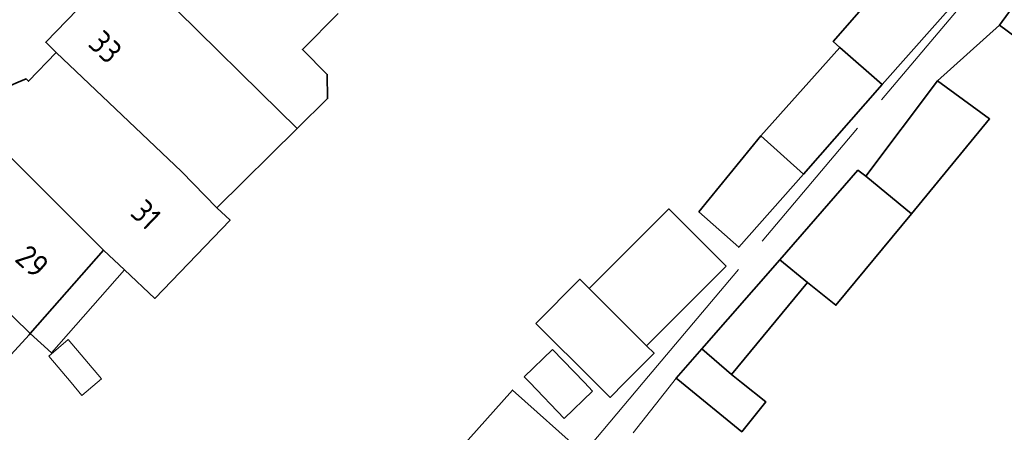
# Model space of a CAD drawing. Header units: metres. Extents: x 92877 to 94117, y 464509 to 465451.
# Tile 33 of 102: x 93119 to 93172, y 465037 to 465059. Entities that reach past the tile are written whole.
import ezdxf
from ezdxf.enums import TextEntityAlignment as Align

# ---------------------------------------------------------------- set-up
doc = ezdxf.new("R2010")
doc.units = ezdxf.units.M
doc.linetypes.add('IE-TERREINAFSCHEIDING', pattern=[10, 8, -2])
for name, color, linetype, lineweight in [('B-WE-IE-TERREINAFSCHEIDING-G', 252, 'IE-TERREINAFSCHEIDING', 18), ('B-WE-OG-TOPOGRAFIE_BEBOUWING-GV', 252, 'CONTINUOUS', 35), ('B-WE-OG-TOPOGRAFIE_BEBOUWING_LUIFEL-GV', 252, 'CONTINUOUS', 18), ('B-WE-OG-TOPOGRAFIE_HUISNUMMER-T25', 7, 'CONTINUOUS', 20)]:
    doc.layers.add(name, color=color, linetype=linetype, lineweight=lineweight)
doc.styles.get("Standard").update_dxf_attribs({"font": 'isocp.shx'})

# ---------------------------------------------------------------- blocks, each defined once
blk = doc.blocks.new('LDN_BLOK1_ACAD_1_FMEBLOCK15')
at = {"layer": 'B-WE-OG-TOPOGRAFIE_BEBOUWING_LUIFEL-GV'}
blk.add_line((1.628, -0.894), (-0.099, 0.894), dxfattribs=at)
blk.add_lwpolyline([(-0.099, 0.894), (-1.628, -0.584), (-1.329, -0.894)], dxfattribs=at)
blk = doc.blocks.new('LDN_BLOK1_ACAD_1_FMEBLOCK14')
at = {"layer": 'B-WE-OG-TOPOGRAFIE_BEBOUWING_LUIFEL-GV'}
blk.add_line((-1.426, 0.271), (-0.215, -1.161), dxfattribs=at)
blk.add_lwpolyline([(1.195, -1.161), (1.426, -0.967), (-0.373, 1.161), (-1.426, 0.271)], dxfattribs=at)
blk = doc.blocks.new('LDN_BLOK1_ACAD_1_FMEBLOCK11')
at = {"layer": 'B-WE-OG-TOPOGRAFIE_BEBOUWING-GV'}
for p, q in [((-1.477, -0.214), (-1.765, 0.02)), ((1.223, 0.214), (1.765, -0.214))]:
    blk.add_line(p, q, dxfattribs=at)
blk = doc.blocks.new('LDN_BLOK1_ACAD_1_FMEBLOCK10')
at = {"layer": 'B-WE-OG-TOPOGRAFIE_BEBOUWING-GV'}
blk.add_line((-3.198, 1.6), (0.009, -1.6), dxfattribs=at)
blk.add_lwpolyline([(1.621, -1.6), (3.198, -0.02), (2.793, 0.384)], dxfattribs=at)

msp = doc.modelspace()

# ---------------------------------------------------------------- linework, layer by layer
at = {"layer": 'B-WE-IE-TERREINAFSCHEIDING-G'}
for p, q in [((93171.645, 465058.861), (93168.292, 465055.841)), ((93154.158, 465039.767), (93153.973, 465039.532)), ((93149.132, 465035.705), (93152.362, 465039.532)), ((93153.973, 465039.532), (93151.831, 465036.812))]:
    msp.add_line(p, q, dxfattribs=at)
at = {"layer": 'B-WE-IE-TERREINAFSCHEIDING-G', "flags": 128}
msp.add_lwpolyline([(93152.362, 465039.532), (93175.006, 465066.357), (93171.55, 465069.33)], dxfattribs=at)
at = {"layer": 'B-WE-OG-TOPOGRAFIE_BEBOUWING-GV'}
for p, q in [((93171.645, 465058.861), (93175.307, 465063.829)), ((93163.008, 465057.657), (93158.74, 465052.872)), ((93163.008, 465057.657), (93165.294, 465055.643)), ((93164.412, 465050.697), (93168.292, 465055.841)), ((93161.04, 465050.794), (93165.294, 465055.643)), ((93115.823, 465054.001), (93123.162, 465046.687)), ((93133.633, 465053.265), (93129.297, 465048.988)), ((93158.74, 465052.872), (93155.377, 465048.766)), ((93158.74, 465052.872), (93161.04, 465050.794)), ((93164.412, 465050.697), (93166.88, 465048.661)), ((93112.341, 465048.898), (93119.179, 465042.176)), ((93123.162, 465046.687), (93119.179, 465042.176)), ((93124.295, 465045.622), (93123.162, 465046.687)), ((93155.548, 465041.358), (93159.755, 465046.17)), ((93159.755, 465046.17), (93161.262, 465044.949)), ((93152.549, 465041.517), (93156.849, 465045.825)), ((93149.448, 465044.612), (93152.549, 465041.517)), ((93161.262, 465044.949), (93157.146, 465039.961)), ((93154.158, 465039.767), (93155.548, 465041.358)), ((93157.146, 465039.961), (93155.548, 465041.358))]:
    msp.add_line(p, q, dxfattribs=at)
at = {"layer": 'B-WE-OG-TOPOGRAFIE_BEBOUWING-GV', "flags": 128}
for points in [[(93175.307, 465063.829), (93178.094, 465061.774), (93174.432, 465056.806), (93171.645, 465058.861)], [(93165.294, 465055.643), (93169.58, 465060.48), (93166.854, 465062.793), (93162.654, 465057.969), (93163.008, 465057.657)], [(93120.59, 465057.38), (93120.03, 465057.93), (93122.89, 465060.9), (93123.45, 465060.36), (93124.883, 465061.891)], [(93124.883, 465061.891), (93131.64, 465055.241), (93133.633, 465053.265)], [(93135.853, 465059.493), (93133.924, 465057.546), (93135.264, 465056.196), (93135.282, 465054.887), (93133.633, 465053.265)], [(93115.823, 465054.001), (93116.169, 465054.313), (93116.531, 465054.606), (93116.907, 465054.881), (93117.297, 465055.136), (93117.699, 465055.371), (93118.113, 465055.586), (93118.537, 465055.779), (93118.97, 465055.95), (93119.1, 465055.82), (93120.59, 465057.38)], [(93129.297, 465048.988), (93127.374, 465050.937), (93120.59, 465057.38)], [(93168.292, 465055.841), (93171.111, 465053.789), (93166.88, 465048.661)], [(93159.755, 465046.17), (93163.99, 465051.014), (93164.412, 465050.697)], [(93155.377, 465048.766), (93157.538, 465046.848), (93161.04, 465050.794)], [(93129.297, 465048.988), (93130.002, 465048.308), (93125.929, 465044.086), (93124.295, 465045.622)], [(93156.849, 465045.825), (93153.748, 465048.92), (93149.448, 465044.612)], [(93166.88, 465048.661), (93162.794, 465043.708), (93161.262, 465044.949)], [(93149.448, 465044.612), (93148.939, 465045.12), (93146.557, 465042.733)], [(93119.179, 465042.176), (93119.13, 465042.12), (93116.75, 465039.532)], [(93149.764, 465039.532), (93150.572, 465038.726), (93151.376, 465039.532)], [(93157.688, 465039.532), (93159.012, 465038.483), (93157.699, 465036.875), (93154.446, 465039.532)], [(93145.389, 465031.494), (93141.542, 465034.914), (93145.286, 465039.124), (93149.132, 465035.705)]]:
    msp.add_lwpolyline(points, dxfattribs=at)
at = {"layer": 'B-WE-OG-TOPOGRAFIE_BEBOUWING_LUIFEL-GV', "flags": 128}
for points in [[(93124.295, 465045.622), (93124.3, 465045.627), (93123.162, 465046.687)], [(93119.179, 465042.176), (93120.344, 465041.147), (93124.295, 465045.622)], [(93121.401, 465039.532), (93121.989, 465038.837), (93122.811, 465039.532)], [(93146.224, 465039.532), (93148.095, 465037.595), (93149.625, 465039.073), (93149.182, 465039.532)]]:
    msp.add_lwpolyline(points, dxfattribs=at)

# ---------------------------------------------------------------- block references
at = {"layer": 'B-WE-OG-TOPOGRAFIE_BEBOUWING-GV'}
for name, p in [('LDN_BLOK1_ACAD_1_FMEBLOCK10', (93149.755, 465041.133)), ('LDN_BLOK1_ACAD_1_FMEBLOCK11', (93155.923, 465039.747))]:
    msp.add_blockref(name, p, dxfattribs=at)
at = {"layer": 'B-WE-OG-TOPOGRAFIE_BEBOUWING_LUIFEL-GV'}
for name, p in [('LDN_BLOK1_ACAD_1_FMEBLOCK14', (93121.616, 465040.694)), ('LDN_BLOK1_ACAD_1_FMEBLOCK15', (93147.553, 465040.426))]:
    msp.add_blockref(name, p, dxfattribs=at)

# ---------------------------------------------------------------- texts
at = {"layer": 'B-WE-OG-TOPOGRAFIE_HUISNUMMER-T25'}
for s, rotation, p in [('33', -43.9, (93123.261, 465057.681)), ('31', -43.9, (93125.461, 465048.613)), ('29', -41.4, (93119.296, 465046.086))]:
    msp.add_text(s, height=1.25, rotation=rotation, dxfattribs=at).set_placement(p, align=Align.MIDDLE)

doc.saveas('drawing.dxf')
